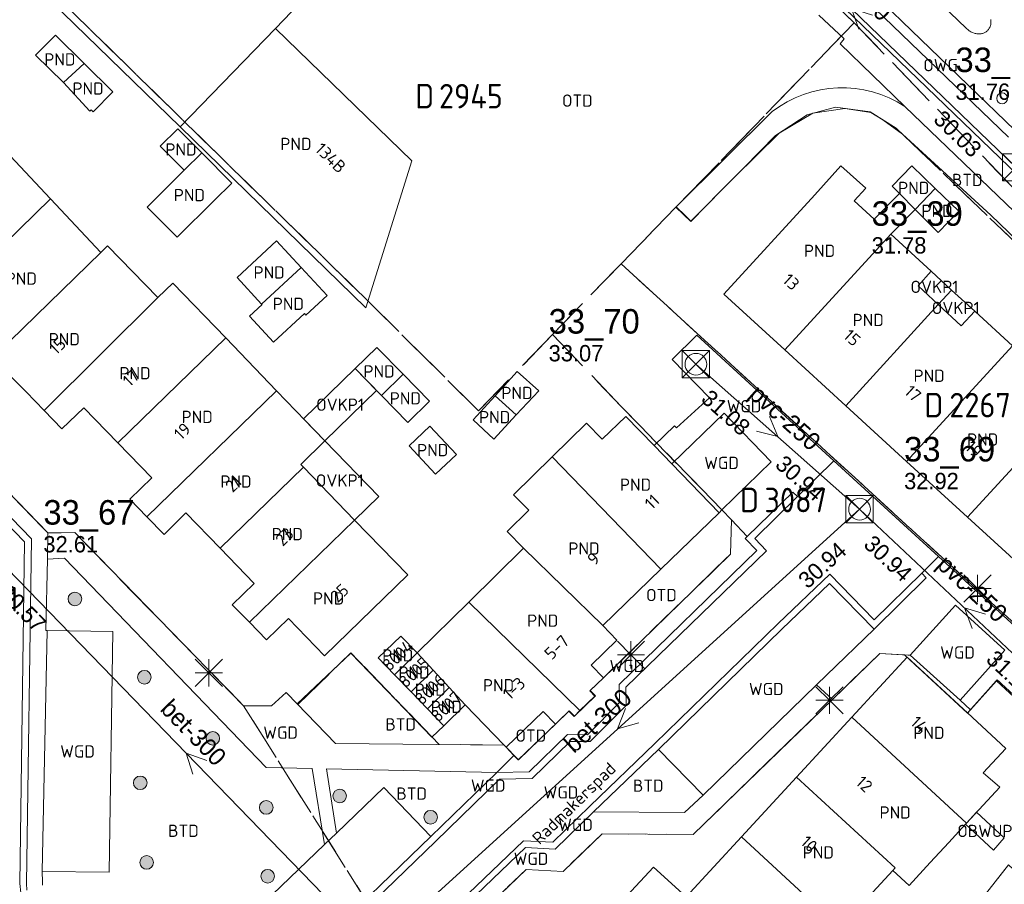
# Model space of a CAD drawing. Header units: metres. Extents: x 207644 to 210135, y 370459 to 373417.
# Tile 153 of 256: x 208559 to 208632, y 372073 to 372136. Entities that reach past the tile are written whole.
import ezdxf
from ezdxf.enums import TextEntityAlignment as Align

# ---------------------------------------------------------------- set-up
doc = ezdxf.new("R2010")
doc.units = ezdxf.units.M
doc.linetypes.add('HIDDEN2', pattern=[4.7625, 3.175, -1.5875])
for name, color, linetype in [('BTD', 7, 'Continuous'), ('CON_BxH250x250mm', 7, 'Continuous'), ('CON_BxH300x300mm', 7, 'Continuous'), ('DMM_BxH250x250mm', 7, 'Continuous'), ('DMM_BxH300x300mm', 7, 'Continuous'), ('GB', 1, 'Continuous'), ('GB07', 1, 'Continuous'), ('GB11', 1, 'Continuous'), ('INV_BxH250x250mm', 7, 'Continuous'), ('INV_BxH300x300mm', 7, 'Continuous'), ('KAD_perceelnummer', 212, 'Continuous'), ('KAD_sectie', 212, 'Continuous'), ('KAD_Vastgesteld_Perceel', 212, 'Continuous'), ('NAR', 7, 'Continuous'), ('NLV_inspectieput', 7, 'Continuous'), ('NNR_inspectieput', 7, 'Continuous'), ('NOD_inspectieput', 7, 'Continuous'), ('OBWUP', 7, 'Continuous'), ('ORL', 7, 'Continuous'), ('OTD', 7, 'Continuous'), ('OVKP1', 7, 'Continuous'), ('OWG', 7, 'Continuous'), ('PIJL', 7, 'Continuous'), ('PND', 7, 'Continuous'), ('trottoirkolk', 7, 'Continuous'), ('WGD', 7, 'Continuous')]:
    doc.layers.add(name, color=color, linetype=linetype)
for name, color, linetype, lineweight in [('GIMGMV', 7, 'Continuous', 25), ('GMV', 7, 'Continuous', 25), ('GP1', 7, 'Continuous', 30), ('Q21_lantaarnpaal', 1, 'Continuous', 0), ('Q26_boom', 72, 'Continuous', 0), ('Q28_rioolput', 153, 'Continuous', 0)]:
    doc.layers.add(name, color=color, linetype=linetype, lineweight=lineweight)
doc.styles.add('ISO', font='isocpeur.ttf', dxfattribs={"height": 1})
doc.styles.add('ISOCP', font='ISOCP.shx', dxfattribs={"height": 1.8})

# ---------------------------------------------------------------- blocks, each defined once
blk = doc.blocks.new('ACMAP_ANN_TEMPLATE_Vastgesteld_Perceelnummer')
at = {"layer": 'KAD_perceelnummer', "style": 'ISOCP'}
blk.add_attdef('Perceelnummer', text='', height=1.8, dxfattribs=at).set_placement((0, 0), align=Align.MIDDLE)
at = {"layer": 'KAD_sectie', "style": 'ISOCP'}
blk.add_attdef('sectie', text='', height=1.8, dxfattribs=at).set_placement((-2.7, 0), align=Align.MIDDLE_RIGHT)
blk = doc.blocks.new('Q21')
for p, q in [((-1, 1), (0, 0)), ((0, 1), (0, 0)), ((0, 0), (1, 1)), ((-1, 0), (0, 0)), ((-1, -1), (0, 0)), ((0, 0), (1, 0)), ((0, 0), (0, -1)), ((0, 0), (1, -1))]:
    blk.add_line(p, q)
blk = doc.blocks.new('Q26')
blk.add_hatch(color=256).paths.add_polyline_path([(-0.452, -0.01, 1), (0.548, -0.01, 1)])
blk.add_circle((0.048, -0.01), 0.5)
blk = doc.blocks.new('Q28')
at = {"linetype": 'Continuous'}
for p, q in [((-1, -1), (1, 1)), ((-1, 1), (1, -1))]:
    blk.add_line(p, q, dxfattribs=at)
blk.add_lwpolyline([(1, 1), (1, -1), (-1, -1), (-1, 1)], close=True)

msp = doc.modelspace()

# ---------------------------------------------------------------- linework, layer by layer
at = {"layer": 'CON_BxH250x250mm', "color": 253, "linetype": 'Continuous', "lineweight": 13}
for points in [[(208620.97, 372100.5), (208608.95, 372111.15)], [(208620.97, 372100.5), (208636.37, 372086.02)]]:
    msp.add_lwpolyline(points, dxfattribs=at)
at = {"layer": 'CON_BxH300x300mm', "color": 253, "linetype": 'Continuous', "lineweight": 13}
for points in [[(208632.459, 372125.61), (208608.31, 372148.92)], [(208585.43, 372068.22), (208620.97, 372100.5)], [(208557.57, 372096.94), (208585.43, 372068.22)]]:
    msp.add_lwpolyline(points, dxfattribs=at)
at = {"layer": 'GB', "color": 253, "linetype": 'Continuous', "lineweight": 13}
for points in [[(208585.752, 372143.84), (208578.076, 372135.805)], [(208571.054, 372128.594), (208560.737, 372138.64)], [(208588.077, 372126.094), (208578.076, 372135.805)], [(208571.054, 372128.594), (208584.707, 372115.299)], [(208584.707, 372115.299), (208588.077, 372126.094)], [(208623.365, 372124.22), (208624.801, 372125.716)], [(208624.801, 372125.716), (208626.531, 372124.055)], [(208623.9, 372123.681), (208623.365, 372124.22)], [(208628.261, 372122.394), (208626.531, 372124.055)], [(208611.003, 372116.299), (208617.69, 372123.591)], [(208620.571, 372123.153), (208622.044, 372121.803)], [(208626.745, 372120.815), (208628.261, 372122.394)], [(208623.253, 372120.695), (208626.218, 372117.977)], [(208615.477, 372112.202), (208611.003, 372116.299)], [(208626.751, 372115.531), (208619.951, 372108.106)], [(208629.426, 372115.051), (208632.205, 372112.507)], [(208574.43, 372113.092), (208566.486, 372105.374)], [(208619.951, 372108.106), (208615.477, 372112.202)], [(208558.561, 372110.334), (208559.766, 372109.123)], [(208585.846, 372108.858), (208583.916, 372110.834)], [(208559.766, 372109.123), (208561.066, 372107.76)], [(208578.144, 372109.189), (208568.624, 372099.94)], [(208561.066, 372107.76), (208562.366, 372106.396)], [(208562.366, 372106.396), (208563.995, 372107.949)], [(208563.995, 372107.949), (208566.486, 372105.374)], [(208624.426, 372104.009), (208619.951, 372108.106)], [(208598.382, 372104.342), (208600.919, 372106.829)], [(208600.919, 372106.829), (208602.059, 372105.649)], [(208602.059, 372105.649), (208603.809, 372107.322)], [(208603.809, 372107.322), (208605.881, 372105.174)], [(208568.977, 372102.8), (208566.486, 372105.374)], [(208605.881, 372105.174), (208607.183, 372103.824)], [(208595.551, 372101.568), (208598.382, 372104.342)], [(208610.645, 372100.235), (208607.183, 372103.824)], [(208628.9, 372099.913), (208624.426, 372104.009)], [(208579.925, 372103.79), (208580.12, 372103.588)], [(208580.12, 372103.588), (208583.879, 372099.708)], [(208567.367, 372101.228), (208568.977, 372102.8)], [(208568.624, 372099.94), (208567.367, 372101.228)], [(208596.681, 372100.42), (208595.551, 372101.568)], [(208571.492, 372100.223), (208569.882, 372098.652)], [(208573.992, 372097.634), (208571.492, 372100.223)], [(208595.081, 372098.852), (208596.681, 372100.42)], [(208606.375, 372096.092), (208610.645, 372100.235)], [(208569.882, 372098.652), (208568.624, 372099.94)], [(208583.879, 372099.708), (208587.788, 372095.673)], [(208633.375, 372095.817), (208628.9, 372099.913)], [(208596.292, 372097.635), (208595.081, 372098.852)], [(208576.493, 372095.044), (208573.992, 372097.634)], [(208592.258, 372093.677), (208596.292, 372097.635)], [(208602.113, 372091.957), (208606.375, 372096.092)], [(208587.788, 372095.673), (208581.656, 372089.742)], [(208574.896, 372093.488), (208576.493, 372095.044)], [(208588.467, 372089.958), (208592.258, 372093.677)], [(208576.152, 372092.2), (208574.896, 372093.488)], [(208579.015, 372092.466), (208577.407, 372090.912)], [(208581.656, 372089.742), (208579.015, 372092.466)], [(208577.407, 372090.912), (208576.152, 372092.2)], [(208603.14, 372090.878), (208602.113, 372091.957)], [(208585.619, 372089.586), (208587.266, 372091.179)], [(208587.266, 372091.179), (208588.467, 372089.958)], [(208601.257, 372089.04), (208603.14, 372090.878)], [(208586.821, 372088.34), (208585.619, 372089.586)], [(208620.403, 372085.225), (208624.458, 372089.622)], [(208624.458, 372089.622), (208628.901, 372085.532)], [(208602.152, 372088.111), (208601.257, 372089.04)], [(208588.022, 372087.094), (208586.821, 372088.34)], [(208601.16, 372087.155), (208602.152, 372088.111)], [(208589.224, 372085.847), (208588.022, 372087.094)], [(208600.433, 372085.704), (208601.535, 372086.766)], [(208601.535, 372086.766), (208601.16, 372087.155)], [(208590.425, 372084.601), (208589.224, 372085.847)], [(208590.425, 372084.601), (208591.998, 372086.144)], [(208591.998, 372086.144), (208594.862, 372083.173)], [(208595.016, 372083.013), (208597.731, 372085.641)], [(208597.731, 372085.641), (208598.627, 372084.713)], [(208598.627, 372084.713), (208599.619, 372085.669)], [(208599.619, 372085.669), (208599.994, 372085.281)], [(208599.994, 372085.281), (208600.433, 372085.704)], [(208616.348, 372080.828), (208620.403, 372085.225)], [(208628.901, 372085.532), (208631.718, 372082.914)], [(208594.862, 372083.173), (208595.016, 372083.013)], [(208631.718, 372082.914), (208630.04, 372081.147)], [(208612.293, 372076.431), (208616.348, 372080.828)], [(208630.04, 372081.147), (208631.259, 372080.087)], [(208631.259, 372080.087), (208628.832, 372077.449)], [(208608.238, 372072.035), (208612.293, 372076.431)], [(208627.526, 372076.03), (208626.162, 372074.547)], [(208603.208, 372071.393), (208605.831, 372074.219)], [(208605.831, 372074.219), (208608.238, 372072.035)], [(208623.584, 372074.153), (208623.403, 372073.957)], [(208623.403, 372073.957), (208621.942, 372072.373)]]:
    msp.add_lwpolyline(points, dxfattribs=at)
at = {"layer": 'GB07', "color": 253, "linetype": 'Continuous', "lineweight": 13}
for points in [[(208571.054, 372128.594), (208578.076, 372135.805)], [(208562.49, 372131.834), (208564.006, 372133.231)], [(208572.651, 372126.669), (208571.368, 372125.398)], [(208625.055, 372122.518), (208626.531, 372124.055)], [(208625.055, 372122.518), (208623.9, 372123.681)], [(208561.548, 372123.292), (208553.552, 372115.524)], [(208623.253, 372120.695), (208615.477, 372112.202)], [(208555.688, 372110.074), (208565.245, 372119.359)], [(208579.955, 372118.257), (208577.051, 372115.573)], [(208569.422, 372116.044), (208561.066, 372107.76)], [(208632.205, 372112.507), (208624.426, 372104.009)], [(208585.846, 372108.858), (208587.437, 372110.412)], [(208594.207, 372108.84), (208595.748, 372107.427)], [(208635.593, 372107.222), (208628.9, 372099.913)], [(208598.382, 372104.342), (208606.375, 372096.092)], [(208580.12, 372103.588), (208573.992, 372097.634)], [(208583.879, 372099.708), (208576.152, 372092.2)], [(208596.292, 372097.635), (208602.113, 372091.957)], [(208592.258, 372093.677), (208600.433, 372085.704)], [(208586.821, 372088.34), (208588.482, 372089.942)], [(208588.467, 372089.958), (208588.482, 372089.942)], [(208588.482, 372089.942), (208589.658, 372088.671)], [(208588.022, 372087.094), (208589.658, 372088.671)], [(208589.658, 372088.671), (208590.835, 372087.401)], [(208589.224, 372085.847), (208590.835, 372087.401)], [(208591.998, 372086.144), (208590.835, 372087.401)], [(208620.403, 372085.225), (208628.832, 372077.449)], [(208616.348, 372080.828), (208623.584, 372074.153)], [(208612.293, 372076.431), (208620.729, 372068.65)]]:
    msp.add_lwpolyline(points, dxfattribs=at)
at = {"layer": 'GB11', "color": 253, "linetype": 'Continuous', "lineweight": 13}
for points in [[(208560.452, 372133.844), (208561.898, 372135.31)], [(208561.898, 372135.31), (208564.006, 372133.231)], [(208562.49, 372131.834), (208560.452, 372133.844)], [(208566.115, 372131.151), (208564.006, 372133.231)], [(208562.49, 372131.834), (208564.42, 372129.737)], [(208564.669, 372129.685), (208566.115, 372131.151)], [(208564.42, 372129.737), (208564.517, 372129.835)], [(208564.517, 372129.835), (208564.669, 372129.685)], [(208570.886, 372128.45), (208569.603, 372127.179)], [(208572.651, 372126.669), (208570.886, 372128.45)], [(208561.548, 372123.292), (208557.843, 372127.233)], [(208569.603, 372127.179), (208571.368, 372125.398)], [(208572.651, 372126.669), (208574.849, 372124.451)], [(208617.69, 372123.591), (208619.593, 372125.729)], [(208619.593, 372125.729), (208621.44, 372124.085)], [(208568.643, 372122.698), (208571.368, 372125.398)], [(208574.849, 372124.451), (208573.566, 372123.18)], [(208621.44, 372124.085), (208620.571, 372123.153)], [(208622.044, 372121.803), (208623.9, 372123.681)], [(208561.548, 372123.292), (208565.245, 372119.359)], [(208570.84, 372120.48), (208568.643, 372122.698)], [(208573.566, 372123.18), (208570.84, 372120.48)], [(208625.055, 372122.518), (208623.253, 372120.695)], [(208625.055, 372122.518), (208626.745, 372120.815)], [(208565.245, 372119.359), (208565.721, 372119.843)], [(208565.721, 372119.843), (208569.422, 372116.044)], [(208578.149, 372120.211), (208575.245, 372117.527)], [(208579.955, 372118.257), (208578.149, 372120.211)], [(208579.955, 372118.257), (208581.859, 372116.197)], [(208626.751, 372115.531), (208625.263, 372116.911), (208626.218, 372117.977)], [(208569.422, 372116.044), (208570.528, 372117.109)], [(208570.528, 372117.109), (208574.43, 372113.092)], [(208575.245, 372117.527), (208577.051, 372115.573)], [(208581.859, 372116.197), (208580.295, 372114.752)], [(208576.17, 372114.672), (208577.094, 372115.527)], [(208577.094, 372115.527), (208577.051, 372115.573)], [(208629.426, 372115.051), (208628.435, 372113.969), (208626.751, 372115.531)], [(208577.923, 372112.775), (208576.17, 372114.672)], [(208580.188, 372114.867), (208577.923, 372112.775)], [(208580.295, 372114.752), (208580.188, 372114.867)], [(208574.43, 372113.092), (208578.144, 372109.189)], [(208583.916, 372110.834), (208585.507, 372112.388)], [(208585.507, 372112.388), (208587.437, 372110.412)], [(208589.368, 372108.435), (208587.437, 372110.412)], [(208594.207, 372108.84), (208595.829, 372110.618)], [(208595.829, 372110.618), (208597.402, 372109.2)], [(208578.144, 372109.189), (208581.704, 372105.514)], [(208585.846, 372108.858), (208587.777, 372106.881)], [(208597.402, 372109.2), (208595.748, 372107.427)], [(208587.777, 372106.881), (208589.368, 372108.435)], [(208594.207, 372108.84), (208592.585, 372107.061)], [(208594.093, 372105.654), (208595.748, 372107.427)], [(208592.585, 372107.061), (208594.093, 372105.654)], [(208587.875, 372105.157), (208589.406, 372106.598)], [(208589.406, 372106.598), (208591.355, 372104.528)], [(208581.704, 372105.514), (208579.925, 372103.79)], [(208589.824, 372103.087), (208587.875, 372105.157)], [(208591.355, 372104.528), (208589.824, 372103.087)], [(208628.75, 372077.36), (208627.526, 372076.03)], [(208626.162, 372074.547), (208624.604, 372072.853), (208623.403, 372073.957)]]:
    msp.add_lwpolyline(points, dxfattribs=at)
at = {"layer": 'GIMGMV', "color": 253, "linetype": 'Continuous', "lineweight": 13}
for points in [[(208628.832, 372077.449), (208629.565, 372078.245)], [(208629.565, 372078.245), (208631.599, 372076.374)], [(208628.832, 372077.449), (208628.75, 372077.36)], [(208628.75, 372077.36), (208630.814, 372075.469)], [(208631.599, 372076.374), (208630.814, 372075.469)]]:
    msp.add_lwpolyline(points, dxfattribs=at)
at = {"layer": 'GMV', "color": 253, "linetype": 'Continuous', "lineweight": 13}
for points in [[(208639.987, 372117.902), (208605.814, 372150.864)], [(208624.644, 372139.854), (208628.806, 372135.823)], [(208631.898, 372127.827), (208621.445, 372137.897)], [(208632.364, 372128.341), (208622.014, 372138.363)], [(208617.988, 372136.785), (208619.847, 372135.058)], [(208630.617, 372136.407), (208630.609, 372136.47)], [(208630.621, 372136.344), (208630.617, 372136.407)], [(208630.621, 372136.281), (208630.621, 372136.344)], [(208628.806, 372135.823), (208628.857, 372135.775)], [(208628.857, 372135.775), (208628.91, 372135.73)], [(208628.91, 372135.73), (208628.965, 372135.687)], [(208628.965, 372135.687), (208629.021, 372135.646)], [(208629.021, 372135.646), (208629.079, 372135.609)], [(208630.312, 372135.611), (208630.355, 372135.649)], [(208630.355, 372135.649), (208630.395, 372135.69)], [(208630.395, 372135.69), (208630.432, 372135.733)], [(208630.432, 372135.733), (208630.466, 372135.779)], [(208630.466, 372135.779), (208630.497, 372135.827)], [(208630.497, 372135.827), (208630.525, 372135.877)], [(208630.525, 372135.877), (208630.549, 372135.93)], [(208630.549, 372135.93), (208630.57, 372135.985)], [(208630.57, 372135.985), (208630.587, 372136.041)], [(208630.587, 372136.041), (208630.601, 372136.099)], [(208630.601, 372136.099), (208630.612, 372136.159)], [(208630.612, 372136.159), (208630.618, 372136.219)], [(208630.618, 372136.219), (208630.621, 372136.281)], [(208560.138, 372098.314), (208524.625, 372134.996)], [(208619.847, 372135.058), (208619.538, 372134.673)], [(208629.079, 372135.609), (208629.139, 372135.575)], [(208629.139, 372135.575), (208629.2, 372135.543)], [(208629.2, 372135.543), (208629.261, 372135.515)], [(208629.261, 372135.515), (208629.387, 372135.469)], [(208629.387, 372135.469), (208629.451, 372135.451)], [(208629.451, 372135.451), (208629.514, 372135.437)], [(208629.514, 372135.437), (208629.578, 372135.426)], [(208629.578, 372135.426), (208629.642, 372135.419)], [(208629.642, 372135.419), (208629.705, 372135.416)], [(208629.705, 372135.416), (208629.767, 372135.416)], [(208629.767, 372135.416), (208629.829, 372135.42)], [(208629.829, 372135.42), (208629.889, 372135.427)], [(208629.889, 372135.427), (208629.948, 372135.438)], [(208629.948, 372135.438), (208630.006, 372135.453)], [(208630.006, 372135.453), (208630.062, 372135.471)], [(208630.062, 372135.471), (208630.117, 372135.492)], [(208630.117, 372135.492), (208630.169, 372135.517)], [(208630.169, 372135.517), (208630.219, 372135.545)], [(208630.219, 372135.545), (208630.267, 372135.577)], [(208630.267, 372135.577), (208630.312, 372135.611)], [(208524.279, 372134.635), (208559.635, 372098.115)], [(208526.519, 372134.711), (208561.352, 372098.755)], [(208619.538, 372134.673), (208624.305, 372130.086)], [(208619.88, 372129.938), (208617.547, 372129.59)], [(208621.797, 372129.647), (208619.88, 372129.938)], [(208624.305, 372130.086), (208638.536, 372116.394)], [(208607.5, 372122.719), (208614.538, 372129.708)], [(208617.547, 372129.59), (208615.065, 372128.122)], [(208622.687, 372129.097), (208621.797, 372129.647)], [(208624.132, 372128.059), (208622.687, 372129.097)], [(208615.065, 372128.122), (208611.766, 372124.875)], [(208630.608, 372122.091), (208624.132, 372128.059)], [(208611.766, 372124.875), (208608.582, 372121.652)], [(208608.15, 372122.078), (208607.5, 372122.719)], [(208608.582, 372121.652), (208608.15, 372122.078)], [(208637.73, 372115.25), (208630.608, 372122.091)], [(208607.205, 372111.494), (208609.006, 372113.282)], [(208609.006, 372113.282), (208619.089, 372104.048)], [(208609.935, 372108.681), (208607.205, 372111.494)], [(208607.517, 372106.469), (208609.935, 372108.681)], [(208607.183, 372103.824), (208611.017, 372107.553)], [(208611.017, 372107.553), (208614.479, 372103.975)], [(208605.881, 372105.174), (208607.375, 372106.615)], [(208607.375, 372106.615), (208607.517, 372106.469)], [(208614.479, 372103.975), (208610.853, 372100.454)], [(208619.089, 372104.048), (208616.415, 372101.433)], [(208619.089, 372104.048), (208626.757, 372097.025)], [(208612.718, 372098.508), (208616.078, 372101.75)], [(208616.078, 372101.75), (208616.415, 372101.433)], [(208616.415, 372101.433), (208613.266, 372098.342)], [(208610.645, 372100.235), (208610.853, 372100.454)], [(208611.57, 372099.709), (208610.853, 372100.454)], [(208611.484, 372097.2), (208611.57, 372099.709)], [(208611.57, 372099.709), (208612.718, 372098.508)], [(208561.352, 372098.734), (208561.313, 372096.842)], [(208561.352, 372098.734), (208563.321, 372098.779)], [(208561.352, 372098.755), (208561.352, 372098.734)], [(208563.321, 372098.779), (208575.729, 372086.051)], [(208559.635, 372098.115), (208559.286, 372073.01)], [(208559.786, 372072.998), (208560.138, 372098.314)], [(208612.718, 372098.508), (208612.565, 372098.361)], [(208612.565, 372098.361), (208613.426, 372097.462)], [(208613.266, 372098.342), (208614.126, 372097.444)], [(208613.426, 372097.462), (208603.302, 372087.625)], [(208614.126, 372097.444), (208603.806, 372087.418)], [(208561.313, 372096.842), (208561.204, 372091.594)], [(208562.575, 372096.9), (208561.313, 372096.842)], [(208577.387, 372081.539), (208562.575, 372096.9)], [(208602.152, 372088.111), (208611.484, 372097.2)], [(208626.757, 372097.025), (208625.531, 372095.803)], [(208626.757, 372097.025), (208639.644, 372085.284)], [(208614.995, 372092.115), (208618.783, 372095.736)], [(208618.783, 372095.736), (208622.052, 372092.387)], [(208625.855, 372095.454), (208622.038, 372091.693)], [(208622.052, 372092.387), (208625.531, 372095.803)], [(208625.531, 372095.803), (208625.855, 372095.454)], [(208615.252, 372091.686), (208618.768, 372095.046)], [(208618.768, 372095.046), (208622.038, 372091.693)], [(208624.68, 372089.775), (208628.013, 372093.456)], [(208628.013, 372093.456), (208631.644, 372090.136)], [(208561.309, 372091.592), (208560.932, 372073.893)], [(208561.204, 372091.594), (208561.309, 372091.592)], [(208561.309, 372091.592), (208566.128, 372091.515)], [(208566.128, 372091.515), (208565.85, 372073.833)], [(208605.932, 372083.285), (208614.995, 372092.115)], [(208606.189, 372082.856), (208615.252, 372091.686)], [(208622.038, 372091.693), (208618.544, 372088.315)], [(208628.347, 372086.469), (208631.644, 372090.136)], [(208579.664, 372086.197), (208583.609, 372089.938)], [(208583.609, 372089.938), (208589.559, 372083.752)], [(208622.451, 372089.9), (208618.981, 372086.535)], [(208624.543, 372089.783), (208622.451, 372089.9)], [(208624.68, 372089.775), (208624.543, 372089.783)], [(208628.347, 372086.469), (208624.68, 372089.775)], [(208618.544, 372088.315), (208617.817, 372087.608)], [(208631.031, 372087.906), (208629.128, 372085.765)], [(208637.106, 372082.29), (208631.031, 372087.906)], [(208603.302, 372087.625), (208603.325, 372086.298)], [(208603.806, 372087.418), (208603.829, 372086.084)], [(208609.472, 372079.49), (208617.817, 372087.608)], [(208618.981, 372086.535), (208617.817, 372087.608)], [(208577.779, 372086.049), (208578.843, 372087.04)], [(208578.843, 372087.04), (208579.664, 372086.197)], [(208618.981, 372086.535), (208608.747, 372076.61)], [(208629.128, 372085.765), (208628.347, 372086.469)], [(208575.729, 372086.051), (208577.779, 372086.049)], [(208579.664, 372086.197), (208582.483, 372083.303)], [(208603.325, 372086.298), (208600.983, 372083.93)], [(208603.829, 372086.084), (208601.191, 372083.427)], [(208589.559, 372083.752), (208590.425, 372084.601)], [(208598.627, 372084.713), (208595.898, 372082.088)], [(208599.513, 372083.942), (208596.701, 372081.21)], [(208600.983, 372083.93), (208599.513, 372083.942)], [(208582.483, 372083.303), (208594.862, 372083.173)], [(208595.016, 372083.013), (208595.575, 372082.409)], [(208599.715, 372083.442), (208596.909, 372080.711)], [(208601.191, 372083.427), (208599.715, 372083.442)], [(208601.165, 372078.695), (208605.932, 372083.285)], [(208606.189, 372082.856), (208601.422, 372078.266)], [(208609.472, 372079.49), (208606.189, 372082.856)], [(208595.575, 372082.409), (208594.324, 372081.163)], [(208595.898, 372082.088), (208595.575, 372082.409)], [(208580.754, 372081.455), (208577.387, 372081.539)], [(208581.679, 372075.874), (208580.754, 372081.455)], [(208594.324, 372081.163), (208581.817, 372081.438)], [(208581.817, 372081.438), (208582.546, 372076.707)], [(208594.324, 372081.163), (208589.476, 372076.469)], [(208594.531, 372080.667), (208589.813, 372076.099)], [(208596.701, 372081.21), (208594.324, 372081.163)], [(208596.909, 372080.711), (208594.531, 372080.667)], [(208582.546, 372076.707), (208586.015, 372080.056)], [(208586.015, 372080.056), (208589.476, 372076.469)], [(208609.472, 372079.49), (208608.109, 372078.225)], [(208598.442, 372076.034), (208601.165, 372078.695)], [(208601.422, 372078.266), (208598.617, 372075.525)], [(208608.109, 372078.225), (208601.422, 372078.266)], [(208589.476, 372076.469), (208573.162, 372060.681)], [(208581.679, 372075.874), (208582.546, 372076.707)], [(208602.051, 372076.651), (208599.196, 372073.892)], [(208608.747, 372076.61), (208602.051, 372076.651)], [(208569.573, 372064.248), (208581.679, 372075.874)], [(208589.813, 372076.099), (208573.499, 372060.311)], [(208574.357, 372055.134), (208596.278, 372076.145)], [(208596.441, 372075.642), (208574.697, 372054.787)], [(208596.278, 372076.145), (208598.442, 372076.034)], [(208598.617, 372075.525), (208596.441, 372075.642)], [(208565.85, 372073.833), (208560.932, 372073.893)], [(208560.943, 372073.137), (208560.932, 372073.893)], [(208596.472, 372074.045), (208588.283, 372066.154)], [(208599.196, 372073.892), (208596.472, 372074.045)], [(208559.286, 372073.01), (208559.353, 372072.317)], [(208559.812, 372072.516), (208559.786, 372072.998)], [(208560.959, 372072.877), (208560.943, 372073.137)]]:
    msp.add_lwpolyline(points, dxfattribs=at)
msp.add_lwpolyline([(208614.538, 372129.708, -0.316574), (208624.305, 372130.086)], format="xyb", dxfattribs=at)
at = {"layer": 'GP1', "color": 253, "linetype": 'Continuous', "lineweight": 13}
for points in [[(208626.218, 372117.977), (208627.729, 372116.599)], [(208627.729, 372116.599), (208626.751, 372115.531)], [(208627.729, 372116.599), (208629.426, 372115.051)], [(208580.131, 372107.137), (208583.916, 372110.834)], [(208585.495, 372109.217), (208583.916, 372110.834)], [(208581.704, 372105.514), (208585.495, 372109.217)], [(208581.704, 372105.514), (208580.131, 372107.137)], [(208581.704, 372105.514), (208585.656, 372101.434)], [(208585.656, 372101.434), (208583.879, 372099.708)]]:
    msp.add_lwpolyline(points, dxfattribs=at)
at = {"layer": 'KAD_Vastgesteld_Perceel', "color": 253, "linetype": 'HIDDEN2', "lineweight": 13}
for points in [[(208607.485, 372122.684), (208603.448, 372118.528), (208598.415, 372113.328), (208592.984, 372107.721), (208584.865, 372115.782), (208561.059, 372139.07), (208575.155, 372153.965), (208583.692, 372145.967), (208585.844, 372143.945), (208588.363, 372141.53), (208592.831, 372137.246), (208605.398, 372150.852), (208620.58, 372136.222), (208607.485, 372122.684)], [(208603.448, 372118.528), (208607.485, 372122.684), (208608.571, 372121.64), (208614.793, 372127.943), (208617.129, 372129.479), (208619.201, 372130.032), (208621.74, 372129.682), (208623.668, 372128.49), (208647.51, 372105.582), (208648.939, 372103.773), (208649.618, 372101.232), (208649.346, 372099.281), (208647.973, 372096.999), (208648.323, 372094.579), (208640.768, 372086.277), (208638.718, 372086.257), (208603.448, 372118.528)], [(208631.91, 372074.39), (208640.092, 372066.696), (208641.476, 372065.453), (208647.304, 372060.665), (208648.795, 372059.325), (208654.086, 372054.599), (208649.884, 372049.969), (208628.186, 372069.62), (208631.91, 372074.39)]]:
    msp.add_lwpolyline(points, close=True, dxfattribs=at)
for points in [[(208655.31, 372100.14), (208620.58, 372136.222), (208605.398, 372150.852)], [(208561.059, 372139.07), (208584.865, 372115.782), (208592.984, 372107.721), (208598.415, 372113.328), (208603.488, 372108.018), (208610.853, 372100.454), (208611.57, 372099.709), (208611.482, 372097.198), (208602.152, 372088.111), (208601.185, 372087.179), (208601.565, 372086.785), (208600.024, 372085.3), (208599.644, 372085.694), (208595.905, 372082.089), (208594.866, 372083.173), (208590.079, 372083.223), (208583.612, 372089.945), (208579.699, 372086.161), (208578.843, 372087.04), (208577.779, 372086.049), (208575.729, 372086.051), (208563.321, 372098.779), (208561.352, 372098.755), (208525.612, 372135.647)], [(208525.612, 372135.647), (208561.352, 372098.755), (208563.321, 372098.779), (208575.729, 372086.051), (208588.262, 372066.134), (208591.19, 372063.39), (208584.71, 372056.366), (208585.057, 372056.015), (208579.996, 372051.118), (208598.6, 372031.83), (208583.204, 372029.506), (208571.186, 372041.918), (208574.716, 372045.305), (208572.484, 372047.609), (208571.389, 372048.738), (208567.505, 372052.734), (208563.728, 372056.62), (208559.958, 372060.501), (208556.216, 372064.351)], [(208647.51, 372105.582), (208623.668, 372128.49), (208621.74, 372129.682), (208619.201, 372130.032), (208617.129, 372129.479), (208614.793, 372127.943), (208608.571, 372121.64), (208607.485, 372122.684), (208620.58, 372136.222), (208655.31, 372100.14)], [(208638.21, 372081.33), (208631.087, 372087.978), (208628.894, 372085.524), (208624.267, 372089.798), (208622.451, 372089.9), (208608.747, 372076.61), (208602.051, 372076.651), (208599.196, 372073.892), (208596.472, 372074.045), (208588.262, 372066.134), (208575.729, 372086.051), (208577.779, 372086.049), (208578.843, 372087.04), (208579.699, 372086.161), (208583.612, 372089.945), (208590.079, 372083.223), (208594.866, 372083.173), (208595.905, 372082.089), (208599.644, 372085.694), (208600.024, 372085.3), (208601.565, 372086.785), (208601.185, 372087.179), (208601.185, 372087.179), (208602.152, 372088.111), (208611.482, 372097.198), (208611.57, 372099.709), (208610.853, 372100.454), (208603.488, 372108.018), (208598.415, 372113.328), (208603.448, 372118.528), (208638.718, 372086.257)], [(208588.262, 372066.134), (208596.472, 372074.045), (208599.196, 372073.892), (208602.051, 372076.651), (208608.747, 372076.61), (208622.451, 372089.9), (208624.267, 372089.798), (208628.894, 372085.524), (208628.894, 372085.524), (208631.087, 372087.978), (208638.21, 372081.33)], [(208631.91, 372074.39), (208628.186, 372069.62)]]:
    msp.add_lwpolyline(points, dxfattribs=at)
at = {"layer": 'NOD_inspectieput', "color": 253, "lineweight": 13}
for centre in [(208608.95, 372111.15), (208620.97, 372100.5)]:
    msp.add_circle(centre, 0.8, dxfattribs=at)
at = {"layer": 'PIJL', "color": 253, "lineweight": 13}
for points in [[(208621.92, 372136.78), (208620.38, 372137.27), (208620.92, 372135.75)], [(208614.36, 372107.32), (208614.96, 372105.83), (208613.4, 372106.24)], [(208630.21, 372092.8), (208628.67, 372093.26), (208629.23, 372091.75)], [(208603.78, 372085.86), (208603.2, 372084.36), (208604.75, 372084.8)], [(208573.02, 372082.05), (208571.5, 372082.58), (208571.99, 372081.05)]]:
    msp.add_lwpolyline(points, dxfattribs=at)
at = {"layer": 'trottoirkolk', "color": 253, "lineweight": 13}
msp.add_circle((208631.44, 372130.68), 0.4, dxfattribs=at)

# ---------------------------------------------------------------- block references
at = {"layer": 'KAD_Vastgesteld_Perceel', "color": 253, "linetype": 'HIDDEN2', "lineweight": 13}
ref = msp.add_blockref('ACMAP_ANN_TEMPLATE_Vastgesteld_Perceelnummer', (208592.423, 372130.843), dxfattribs=at)
ref.add_attrib('Perceelnummer', '2945', dxfattribs={"layer": 'KAD_perceelnummer', "lineweight": 13, "height": 1.8, "style": 'ISOCP'}).set_placement((208592.423, 372130.843), align=Align.MIDDLE)
ref.add_attrib('sectie', 'D', dxfattribs={"layer": 'KAD_sectie', "lineweight": 13, "height": 1.8, "style": 'ISOCP'}).set_placement((208589.723, 372130.843), align=Align.MIDDLE_RIGHT)
ref = msp.add_blockref('ACMAP_ANN_TEMPLATE_Vastgesteld_Perceelnummer', (208629.82, 372108.145), dxfattribs=at)
ref.add_attrib('Perceelnummer', '2267', dxfattribs={"layer": 'KAD_perceelnummer', "lineweight": 13, "height": 1.8, "style": 'ISOCP'}).set_placement((208629.82, 372108.145), align=Align.MIDDLE)
ref.add_attrib('sectie', 'D', dxfattribs={"layer": 'KAD_sectie', "lineweight": 13, "height": 1.8, "style": 'ISOCP'}).set_placement((208627.12, 372108.145), align=Align.MIDDLE_RIGHT)
ref = msp.add_blockref('ACMAP_ANN_TEMPLATE_Vastgesteld_Perceelnummer', (208616.279, 372101.178), dxfattribs=at)
ref.add_attrib('Perceelnummer', '3087', dxfattribs={"layer": 'KAD_perceelnummer', "lineweight": 13, "height": 1.8, "style": 'ISOCP'}).set_placement((208616.279, 372101.178), align=Align.MIDDLE)
ref.add_attrib('sectie', 'D', dxfattribs={"layer": 'KAD_sectie', "lineweight": 13, "height": 1.8, "style": 'ISOCP'}).set_placement((208613.579, 372101.178), align=Align.MIDDLE_RIGHT)
ref = msp.add_blockref('ACMAP_ANN_TEMPLATE_Vastgesteld_Perceelnummer', (208557.14, 372093.886), dxfattribs=at)
ref.add_attrib('Perceelnummer', '2271', dxfattribs={"layer": 'KAD_perceelnummer', "lineweight": 13, "height": 1.8, "style": 'ISOCP'}).set_placement((208557.14, 372093.886), align=Align.MIDDLE)
ref.add_attrib('sectie', 'D', dxfattribs={"layer": 'KAD_sectie', "lineweight": 13, "height": 1.8, "style": 'ISOCP'}).set_placement((208554.44, 372093.886), align=Align.MIDDLE_RIGHT)
at = {"layer": 'Q21_lantaarnpaal', "color": 253}
for p in [(208629.628, 372094.67), (208604.177, 372089.798), (208573.167, 372088.476), (208618.754, 372086.464)]:
    msp.add_blockref('Q21', p, dxfattribs=at)
at = {"layer": 'Q26_boom', "color": 253}
for p in [(208563.285, 372093.919), (208568.389, 372088.169), (208573.418, 372083.68), (208568.083, 372080.413), (208582.735, 372079.446), (208577.341, 372078.605), (208589.415, 372077.888), (208568.558, 372074.564), (208577.446, 372073.552)]:
    msp.add_blockref('Q26', p, dxfattribs=at)
at = {"layer": 'Q28_rioolput', "color": 253}
for p in [(208632.461, 372125.612), (208608.95, 372111.151), (208620.97, 372100.5)]:
    msp.add_blockref('Q28', p, dxfattribs=at)

# ---------------------------------------------------------------- texts
at = {"layer": 'BTD', "color": 253, "linetype": 'Continuous', "lineweight": 13, "style": 'ISO'}
for p in [(208628.875, 372124.689), (208587.263, 372084.696), (208588.071, 372079.613), (208605.447, 372080.192), (208571.306, 372076.879)]:
    msp.add_text('BTD', height=0.9, dxfattribs=at).set_placement(p, align=Align.MIDDLE_CENTER)
at = {"layer": 'DMM_BxH250x250mm', "color": 253, "lineweight": 13}
for rotation, p in [(318.46, (208612.75, 372108.8)), (316.76, (208626.55, 372096.32))]:
    msp.add_text('pvc-250', height=1.3, rotation=rotation, dxfattribs=at).set_placement(p)
at = {"layer": 'DMM_BxH300x300mm', "color": 253, "lineweight": 13}
for rotation, p in [(316.01, (208618.31, 372140.34)), (42.25, (208599.99, 372082.51)), (314.13, (208569.53, 372085.76))]:
    msp.add_text('bet-300', height=1.3, rotation=rotation, dxfattribs=at).set_placement(p)
at = {"layer": 'INV_BxH250x250mm', "color": 253, "lineweight": 13}
for s, rotation, p in [('31.08', 318.46, (208609.25, 372108.48)), ('30.94', 318.46, (208614.69, 372103.66)), ('30.94', 316.76, (208621.19, 372097.82)), ('31.12', 316.76, (208630.18, 372089.37))]:
    msp.add_text(s, height=1.2, rotation=rotation, dxfattribs=at).set_placement(p)
at = {"layer": 'INV_BxH300x300mm', "color": 253, "lineweight": 13}
for s, rotation, p in [('30.03', 316.01, (208626.32, 372129.04)), ('30.94', 42.25, (208617.15, 372094.6)), ('30.57', 314.13, (208557.67, 372094.25))]:
    msp.add_text(s, height=1.2, rotation=rotation, dxfattribs=at).set_placement(p)
at = {"layer": 'NAR', "color": 253, "linetype": 'Continuous', "lineweight": 13, "style": 'ISO'}
for s, rotation, p in [('134B', 315.8, (208582.126, 372126.305)), ('13', 317.5, (208615.943, 372117.199)), ('15', 43.9, (208562.055, 372112.487)), ('15', 317.5, (208620.416, 372113.103)), ('17', 43.6, (208567.448, 372110.131)), ('17', 317.5, (208624.89, 372109.007)), ('19', 44.3, (208571.224, 372106.228)), ('19', 317.5, (208629.365, 372104.911)), ('21', 44.3, (208574.984, 372102.366)), ('11', 44.1, (208605.731, 372101.04)), ('23', 44.3, (208578.732, 372098.478)), ('9', 44.1, (208601.421, 372096.859)), ('25', 44.1, (208582.768, 372094.341)), ('8004', 44, (208587.051, 372089.759)), ('5-7', 43.9, (208598.722, 372090.361)), ('8005', 43.9, (208588.24, 372088.517)), ('8006', 43.9, (208589.429, 372087.258)), ('1-3', 43.9, (208595.586, 372087.338)), ('8007', 43.9, (208590.612, 372086)), ('14', 317.3, (208625.351, 372084.69)), ('12', 317.3, (208621.316, 372080.315)), ('10', 317.3, (208617.261, 372075.918))]:
    msp.add_text(s, height=0.9, rotation=rotation, dxfattribs=at).set_placement(p, align=Align.MIDDLE_CENTER)
at = {"layer": 'NLV_inspectieput', "color": 253, "lineweight": 13}
for s, p in [('31.76', (208628.01, 372130.57)), ('31.78', (208621.86, 372119.28)), ('33.07', (208598.13, 372111.36)), ('32.92', (208624.24, 372101.97)), ('32.61', (208561.02, 372097.33))]:
    msp.add_text(s, height=1.2, dxfattribs=at).set_placement(p)
at = {"layer": 'NNR_inspectieput', "color": 253, "lineweight": 13}
for s, p in [('33_11', (208628.01, 372132.61)), ('33_39', (208621.86, 372121.32)), ('33_70', (208598.13, 372113.4)), ('33_69', (208624.24, 372104.01)), ('33_67', (208561.02, 372099.37))]:
    msp.add_text(s, height=1.8, dxfattribs=at).set_placement(p)
at = {"layer": 'OBWUP', "color": 253, "linetype": 'Continuous', "lineweight": 13, "style": 'ISO'}
msp.add_text('OBWUP', height=0.9, dxfattribs=at).set_placement((208630.175, 372076.869), align=Align.MIDDLE_CENTER)
at = {"layer": 'ORL', "color": 253, "linetype": 'Continuous', "lineweight": 13, "style": 'ISO'}
msp.add_text('Radmakerspad', height=0.9, rotation=44.2, dxfattribs=at).set_placement((208599.993, 372078.901), align=Align.MIDDLE_CENTER)
at = {"layer": 'OTD', "color": 253, "linetype": 'Continuous', "lineweight": 13, "style": 'ISO'}
for p in [(208600.239, 372130.512), (208606.414, 372094.196), (208596.822, 372083.869)]:
    msp.add_text('OTD', height=0.9, dxfattribs=at).set_placement(p, align=Align.MIDDLE_CENTER)
at = {"layer": 'OVKP1', "color": 253, "linetype": 'Continuous', "lineweight": 13, "style": 'ISO'}
for p in [(208626.469, 372116.836), (208628.032, 372115.285), (208582.813, 372108.177), (208582.791, 372102.612)]:
    msp.add_text('OVKP1', height=0.9, dxfattribs=at).set_placement(p, align=Align.MIDDLE_CENTER)
at = {"layer": 'OWG', "color": 253, "linetype": 'Continuous', "lineweight": 13, "style": 'ISO'}
msp.add_text('OWG', height=0.9, dxfattribs=at).set_placement((208626.917, 372133.12), align=Align.MIDDLE_CENTER)
at = {"layer": 'PND', "color": 253, "linetype": 'Continuous', "lineweight": 13, "style": 'ISO'}
for p in [(208562.229, 372133.538), (208564.303, 372131.401), (208579.566, 372127.332), (208571.127, 372126.924), (208624.948, 372124.101), (208571.746, 372123.575), (208626.658, 372122.418), (208618.029, 372119.481), (208577.6, 372117.892), (208559.399, 372117.442), (208579.015, 372115.586), (208621.603, 372114.402), (208562.555, 372112.991), (208585.677, 372110.623), (208567.748, 372110.492), (208626.078, 372110.305), (208587.607, 372108.647), (208595.805, 372109.04), (208572.315, 372107.282), (208594.167, 372107.265), (208630.01, 372105.617), (208589.615, 372104.843), (208575.164, 372102.534), (208604.514, 372102.302), (208578.936, 372098.672), (208600.728, 372097.615), (208581.97, 372093.95), (208597.699, 372092.317), (208587.051, 372089.767), (208588.24, 372088.507), (208594.45, 372087.57), (208589.429, 372087.248), (208590.611, 372085.984), (208626.061, 372084.076), (208623.581, 372078.225), (208617.939, 372075.292)]:
    msp.add_text('PND', height=0.9, dxfattribs=at).set_placement(p, align=Align.MIDDLE_CENTER)
at = {"layer": 'WGD', "color": 253, "linetype": 'Continuous', "lineweight": 13, "style": 'ISO'}
for p in [(208612.485, 372108.066), (208610.831, 372103.902), (208628.162, 372089.978), (208603.875, 372088.986), (208614.114, 372087.292), (208578.444, 372084.091), (208563.53, 372082.709), (208593.691, 372080.202), (208599.037, 372079.699), (208600.106, 372077.32), (208596.839, 372074.823)]:
    msp.add_text('WGD', height=0.9, dxfattribs=at).set_placement(p, align=Align.MIDDLE_CENTER)

doc.saveas('drawing.dxf')
